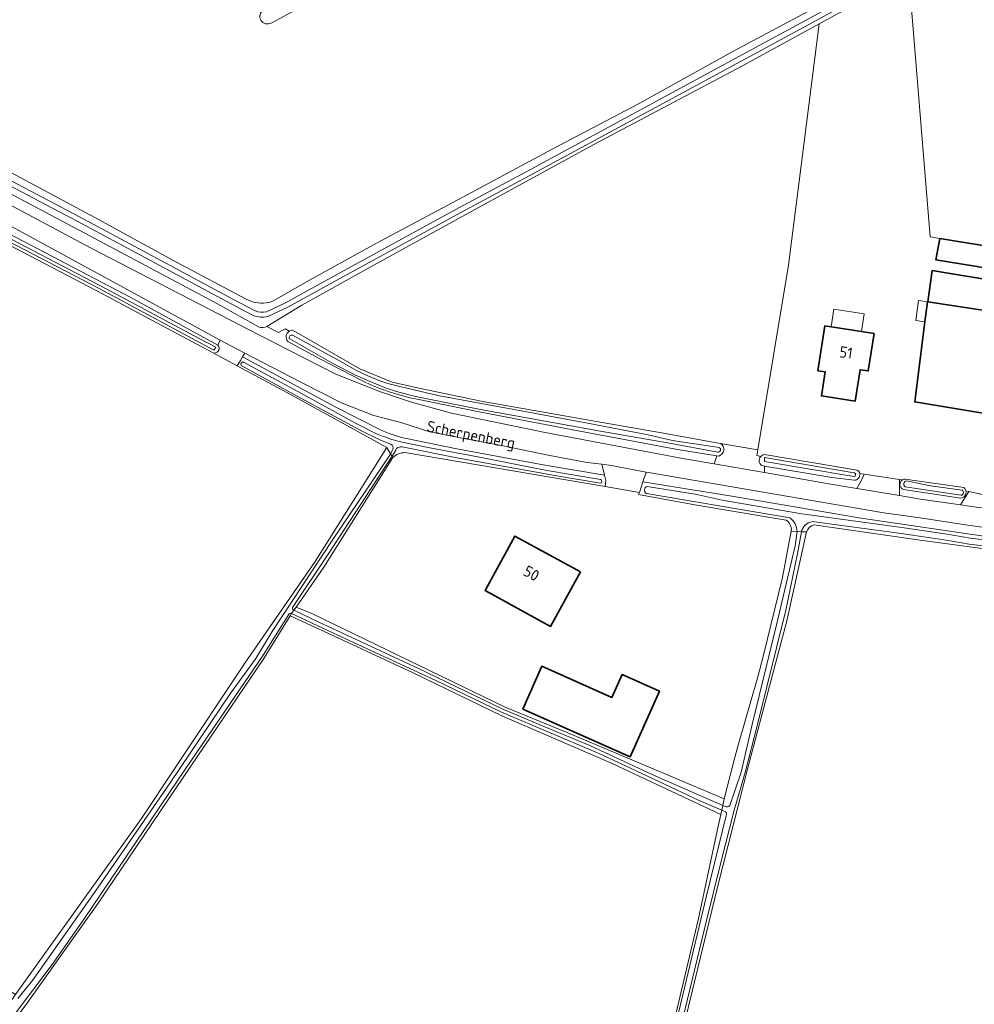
# Model space of a CAD drawing. Extents: x 199200 to 204075, y 460125 to 464703.
# Tile 17 of 174: x 200327 to 200481, y 462962 to 463121. Entities that reach past the tile are written whole.
import ezdxf
from ezdxf.enums import TextEntityAlignment as Align

# ---------------------------------------------------------------- set-up
doc = ezdxf.new("R2010")
doc.units = 0
for name, color, linetype, lineweight in [('B-WE-GR-BOOMTEELT-GV', 110, 'Continuous', 13), ('B-WE-GR-GRAS-GV', 60, 'Continuous', 13), ('B-WE-OG-BEBOUWING-GV', 7, 'Continuous', 35), ('B-WE-OG-BEBOUWING-T18', 10, 'Continuous', 18), ('B-WE-OG-BEBOUWING_LUIFEL-GV', 7, 'Continuous', 18), ('B-WE-OG-TERREIN_CULTUURSCHEIDING-GV', 7, 'Continuous', 18), ('B-WE-OG-TERREIN_ERF-GV', 7, 'Continuous', 18), ('B-WE-OG-TOPOGRAFIE-T18', 10, 'Continuous', 18), ('B-WE-OG-WATER_SLOOT-GV', 120, 'Continuous', 18), ('B-WE-VH-ONVERHARD-GV', 252, 'Continuous', 18), ('B-WE-VH-VERHARDING_ASFALT-GV', 252, 'Continuous', 18), ('B-WE-VH-VERHARDING_OPEN-GV', 252, 'Continuous', 18)]:
    doc.layers.add(name, color=color, linetype=linetype, lineweight=lineweight)
doc.styles.add('NLCS-ISO-M1000-T18', font='NLCS-ISO.ttf', dxfattribs={"height": 1.8})

msp = doc.modelspace()

# ---------------------------------------------------------------- linework, layer by layer
at = {"layer": 'B-WE-GR-BOOMTEELT-GV', "flags": 128}
for points in [[(200444.091, 463161.754), (200367.354, 463120.275)], [(200368.162, 463075.681), (200373.545, 463078.726), (200384.355, 463084.706), (200398.335, 463092.165), (200412.72, 463099.885), (200426.766, 463107.266), (200441.806, 463115.601), (200455.719, 463123.062)], [(200276.588, 463121.403), (200278.696, 463120.277), (200297.313, 463110.335), (200317.842, 463100.091), (200338.916, 463088.846), (200351.977, 463081.717), (200363.344, 463075.683)]]:
    msp.add_lwpolyline(points, dxfattribs=at)
at = {"layer": 'B-WE-GR-BOOMTEELT-GV'}
for points in [[(200367.354, 463120.275, -0.9852575), (200366.133, 463122.361)], [(200363.344, 463075.683, 0.1597066), (200366.549, 463075.066)], [(200366.549, 463075.066, 0.1341735), (200368.162, 463075.681)]]:
    msp.add_lwpolyline(points, format="xyb", dxfattribs=at)
at = {"layer": 'B-WE-GR-GRAS-GV', "flags": 128}
for points in [[(200470.329, 463127.918), (200473.731, 463085.724), (200475.327, 463085.466), (200499.81, 463081.513), (200499.194, 463077.702), (200501.588, 463077.315), (200499.692, 463065.572), (200529.89, 463066.369), (200537.166, 463066.105), (200547.794, 463064.786), (200546.826, 463057.414), (200552.115, 463056.58), (200550.773, 463045.58), (200568.182, 463046.794), (200576.925, 463047.215), (200587.172, 463092.96), (200602.762, 463162.978)], [(200445.932, 463051.341), (200450.899, 463081.158), (200455.813, 463120.128), (200443.463, 463113.378), (200419.473, 463100.628), (200399.869, 463089.942), (200382.889, 463080.57), (200372.34, 463074.719), (200366.68, 463071.259), (200368.556, 463070.3), (200369.632, 463070.896), (200370.282, 463070.495)], [(200340.276, 463076.486), (200317.892, 463088.162), (200316.319, 463088.983), (200311.368, 463091.621), (200311.275, 463091.671), (200298.307, 463098.58), (200293.754, 463101.067), (200261.452, 463059.633), (200283.966, 463046.894), (200287.048, 463040.331), (200284.606, 463028.747), (200277.938, 463014.385), (200266.697, 462997.727), (200272.071, 462993.716)], [(200273.106, 462995.21), (200281.875, 462989.947), (200290.718, 462984.371), (200326.102, 462963.376), (200346.426, 462991.781), (200351.884, 463000), (200363.101, 463016.887), (200374.456, 463033.306), (200386.041, 463051.723), (200383.398, 463053.176), (200370.625, 463060.233), (200361.904, 463064.906), (200357.884, 463067.06), (200357.876, 463067.064), (200355.271, 463068.459), (200340.276, 463076.486)], [(200370.788, 463070.671), (200371.394, 463070.324), (200381.68, 463064.43), (200386.909, 463062.251), (200391.5, 463061.268), (200401.275, 463059.225), (200420.807, 463055.758), (200431.612, 463053.884), (200439.874, 463052.358), (200439.93, 463052.348), (200445.932, 463051.341)], [(200481.694, 463035.47), (200472.118, 463036.77), (200458.686, 463038.704), (200454.974, 463039.236)], [(200453.813, 463038.081), (200450.605, 463023.705), (200444.346, 463000), (200443.651, 462997.441), (200439.483, 462980.933), (200432.867, 462953.712), (200428.291, 462935.5), (200422.595, 462912.18), (200418.082, 462893.965), (200414.984, 462880.454), (200414.92, 462880.173), (200413.02, 462873.077)], [(200411.103, 462873.646), (200411.633, 462875.44), (200417.146, 462895.942), (200423.187, 462920.936), (200430.99, 462952.939), (200436.356, 462975.673), (200439.39, 462989.795), (200439.951, 462992.469), (200422.421, 463000.689), (200404.585, 463008.374), (200390.277, 463015.322), (200374.429, 463022.728), (200370.429, 463024.549), (200366.172, 463017.623), (200354.416, 463000.256), (200339.449, 462978.149), (200327.956, 462961.925), (200325.106, 462958.177)]]:
    msp.add_lwpolyline(points, dxfattribs=at)
at = {"layer": 'B-WE-GR-GRAS-GV'}
for points in [[(200370.282, 463070.495, -0.1227963), (200370.788, 463070.671)], [(200454.974, 463039.236, 0.2651058), (200453.813, 463038.081)]]:
    msp.add_lwpolyline(points, format="xyb", dxfattribs=at)
at = {"layer": 'B-WE-OG-BEBOUWING-GV', "flags": 128}
for points in [[(200499.692, 463065.572), (200501.588, 463077.315), (200499.194, 463077.702), (200499.81, 463081.513), (200475.327, 463085.466), (200474.691, 463082.027), (200494.924, 463078.76), (200492.878, 463066.092), (200495.2, 463065.717), (200495.291, 463066.283)], [(200473.364, 463075.225), (200484.65, 463073.525), (200488.597, 463072.877), (200491.023, 463072.557), (200491.651, 463077.429), (200489.377, 463077.773), (200485.43, 463078.421), (200474.09, 463080.283)], [(200484.65, 463073.525), (200473.364, 463075.225), (200473.311, 463075.233), (200472.898, 463071.99), (200471.255, 463059.094), (200482.595, 463057.232), (200483.961, 463068.065)], [(200464.702, 463070.123), (200462.653, 463070.439), (200457.759, 463071.195), (200456.76, 463071.349), (200455.644, 463064.119), (200456.789, 463063.942), (200456.188, 463060.052), (200461.662, 463059.207), (200462.445, 463064.283), (200463.769, 463064.079)], [(200417.296, 463031.621), (200406.717, 463037.427), (200401.892, 463028.636), (200412.471, 463022.83)], [(200407.975, 463009.471), (200425.345, 463001.772), (200430.046, 463012.377), (200424.012, 463015.052), (200422.378, 463011.365), (200411.042, 463016.39)]]:
    msp.add_lwpolyline(points, close=True, dxfattribs=at)
at = {"layer": 'B-WE-OG-BEBOUWING_LUIFEL-GV', "flags": 128}
for points in [[(200472.898, 463071.99), (200473.311, 463075.233), (200471.875, 463075.471), (200471.436, 463072.235)], [(200458.2, 463074.054), (200457.759, 463071.195), (200462.653, 463070.439), (200463.095, 463073.298)]]:
    msp.add_lwpolyline(points, close=True, dxfattribs=at)
at = {"layer": 'B-WE-OG-TERREIN_CULTUURSCHEIDING-GV', "flags": 128}
for points in [[(200365.433, 463071.136), (200358.702, 463074.896), (200337.158, 463086.362), (200313.082, 463099.169), (200293.804, 463109.493), (200277.433, 463118.129), (200275.212, 463119.301), (200271.699, 463121.358), (200270.528, 463119.551), (200295.548, 463106.728), (200338.232, 463083.969), (200365.39, 463069.895), (200377.804, 463063.58), (200385, 463060.706), (200390.024, 463059.06), (200396.472, 463057.266), (200411.595, 463054.153), (200434.091, 463049.9), (200438.876, 463049.072), (200439.3, 463050.397), (200432.988, 463051.406), (200416.086, 463054.597), (200400.966, 463057.493), (200390.652, 463059.558)], [(200370.282, 463070.495), (200369.632, 463070.896), (200368.556, 463070.3), (200366.68, 463071.259)], [(200381.996, 463062.522), (200375.203, 463066.049), (200370.065, 463068.845)], [(200388.94, 463053.213), (200397.086, 463051.554), (200411.269, 463048.917), (200421.198, 463047.241), (200420.758, 463049.005), (200418.365, 463049.301), (200412.368, 463050.432), (200404.799, 463051.969), (200398.179, 463053.203), (200392.969, 463054.229), (200388.32, 463055.743), (200383.931, 463056.861), (200378.827, 463058.871), (200372.061, 463062.305), (200363.112, 463066.948), (200362.76, 463066.342), (200377.694, 463058.293), (200384.933, 463054.617)], [(200457.882, 463046.901), (200447.004, 463048.732), (200447.004, 463047.666), (200457.05, 463045.928), (200461.904, 463045.108), (200462.645, 463046.459), (200463.09, 463047.406), (200462.378, 463047.506)], [(200518.493, 463033.039), (200519.434, 463031.384), (200521.199, 463031.521), (200520.794, 463032.405), (200519.854, 463033.823), (200518.844, 463034.783), (200517.145, 463035.814), (200514.921, 463036.718), (200511.019, 463037.209), (200506.72, 463037.243), (200493.333, 463037.645), (200486.773, 463038.222), (200479.462, 463039.232), (200472.152, 463040.34), (200466.284, 463041.142), (200428.297, 463047.679), (200427.917, 463047.751), (200427.38, 463046.149), (200442.085, 463043.796), (200462.592, 463040.29), (200483.851, 463037.196), (200492.633, 463036.442), (200498.263, 463036.08), (200508.96, 463035.549)], [(200461.475, 463046.457), (200457.882, 463046.901)], [(200469.263, 463046.481), (200468.799, 463046.577), (200468.799, 463043.943), (200472.17, 463043.373), (200478.649, 463042.465), (200479.99, 463044.602), (200479.529, 463044.701)], [(200478.658, 463043.547), (200476.247, 463043.906), (200469.435, 463044.942)]]:
    msp.add_lwpolyline(points, dxfattribs=at)
msp.add_lwpolyline([(200318.622, 463089.527), (200323.933, 463086.813), (200344.741, 463075.931), (200358.76, 463068.258), (200359.145, 463069.054), (200325.459, 463087.422), (200319.218, 463090.656)], close=True, dxfattribs=at)
at = {"layer": 'B-WE-OG-TERREIN_CULTUURSCHEIDING-GV'}
for points in [[(200366.68, 463071.259, -0.1803397), (200365.433, 463071.136)], [(200370.065, 463068.845, -0.4577888), (200370.282, 463070.495)], [(200390.652, 463059.558, -0.0601427), (200381.996, 463062.522)], [(200384.933, 463054.617, 0.0489396), (200388.94, 463053.213)], [(200462.378, 463047.506, -0.5001931), (200461.475, 463046.457)], [(200469.435, 463044.942, -0.6066469), (200469.263, 463046.481)], [(200479.529, 463044.701, -0.4551067), (200478.658, 463043.547)]]:
    msp.add_lwpolyline(points, format="xyb", dxfattribs=at)
at = {"layer": 'B-WE-OG-TERREIN_ERF-GV', "flags": 128}
for points in [[(200540.796, 463043.665), (200545.128, 463044.49), (200545.22, 463045.193), (200546.826, 463057.414), (200547.794, 463064.786), (200537.166, 463066.105), (200529.89, 463066.369), (200530.433, 463045.776), (200490.247, 463044.716), (200489.92, 463065.717), (200495.2, 463065.717), (200492.878, 463066.092), (200494.924, 463078.76), (200474.691, 463082.027), (200475.327, 463085.466), (200473.731, 463085.724), (200470.329, 463127.918), (200461.585, 463123.282), (200455.813, 463120.128)], [(200455.813, 463120.128), (200450.899, 463081.158), (200445.932, 463051.341), (200445.777, 463050.408), (200446.399, 463050.249)], [(200386.999, 463050.111), (200375.849, 463032.386), (200371.404, 463025.959), (200373.953, 463024.899), (200405.135, 463009.788), (200415.251, 463005.66), (200423.17, 463002.302), (200440.49, 462994.956), (200442.038, 463001.087), (200442.733, 463003.646), (200445.955, 463014.686), (200446.801, 463017.961), (200449.922, 463030.736), (200451.336, 463038.221)], [(200450.524, 463039.983), (200448.268, 463040.375), (200435.751, 463042.471), (200426.695, 463044.107), (200426.818, 463044.473), (200421.275, 463045.414), (200388.953, 463050.905)], [(200447.002, 463050.587), (200461.957, 463048.073)], [(200462.378, 463047.506), (200463.09, 463047.406), (200468.799, 463046.577), (200469.263, 463046.481)], [(200469.725, 463046.63), (200479.211, 463045.236)], [(200479.529, 463044.701), (200479.99, 463044.602), (200484.911, 463043.54), (200487.449, 463043.463), (200495.308, 463043.222), (200511.331, 463043.265), (200524.801, 463043.667), (200535.053, 463044.127), (200540.035, 463044.483)]]:
    msp.add_lwpolyline(points, dxfattribs=at)
for points in [[(200488.597, 463072.877), (200484.65, 463073.525), (200483.961, 463068.065), (200482.595, 463057.232), (200471.255, 463059.094), (200472.898, 463071.99), (200473.311, 463075.233), (200473.364, 463075.225), (200474.09, 463080.283), (200485.43, 463078.421), (200489.377, 463077.773), (200491.651, 463077.429), (200491.023, 463072.557)], [(200456.76, 463071.349), (200457.759, 463071.195), (200462.653, 463070.439), (200464.702, 463070.123), (200463.769, 463064.079), (200462.445, 463064.283), (200461.662, 463059.207), (200456.188, 463060.052), (200456.789, 463063.942), (200455.644, 463064.119)], [(200401.892, 463028.636), (200406.717, 463037.427), (200417.296, 463031.621), (200412.471, 463022.83)], [(200411.042, 463016.39), (200422.378, 463011.365), (200424.012, 463015.052), (200430.046, 463012.377), (200425.345, 463001.772), (200407.975, 463009.471)]]:
    msp.add_lwpolyline(points, close=True, dxfattribs=at)
at = {"layer": 'B-WE-OG-TERREIN_ERF-GV'}
for points in [[(200388.953, 463050.905, 0.1808374), (200386.999, 463050.111)], [(200446.399, 463050.249, -0.1822667), (200447.002, 463050.587)], [(200461.957, 463048.073, -0.2126924), (200462.378, 463047.506)], [(200469.263, 463046.481, -0.1426178), (200469.725, 463046.63)], [(200479.211, 463045.236, -0.1666995), (200479.529, 463044.701)], [(200451.336, 463038.221, 0.2708666), (200450.524, 463039.983)]]:
    msp.add_lwpolyline(points, format="xyb", dxfattribs=at)
at = {"layer": 'B-WE-OG-WATER_SLOOT-GV', "flags": 128}
for points in [[(200366.594, 463073.655), (200369.709, 463075.096), (200379.735, 463080.653), (200397.691, 463090.425), (200409.34, 463096.673), (200427.018, 463106.269), (200446.139, 463116.618), (200465.675, 463127.239), (200477.604, 463134.141), (200481.615, 463136.735), (200486.044, 463139.727), (200492.211, 463144.082), (200503.042, 463151.209), (200514.381, 463158.835), (200529.731, 463169.22), (200537.04, 463174.224), (200542.702, 463178.22), (200549.415, 463182.525), (200556.188, 463187.007), (200560.996, 463190.312), (200569.138, 463195.912), (200573.67, 463198.633)], [(200573.67, 463198.633), (200569.138, 463195.912), (200560.996, 463190.312), (200556.188, 463187.007), (200549.415, 463182.525), (200542.702, 463178.22), (200537.04, 463174.224), (200529.731, 463169.22), (200514.381, 463158.835), (200503.042, 463151.209), (200492.211, 463144.082), (200486.044, 463139.727), (200481.615, 463136.735), (200477.604, 463134.141), (200465.675, 463127.239), (200446.139, 463116.618), (200427.018, 463106.269), (200409.34, 463096.673), (200397.691, 463090.425), (200379.735, 463080.653), (200369.709, 463075.096), (200366.594, 463073.655)], [(200574.053, 463197.911), (200569.58, 463195.225), (200561.458, 463189.639), (200556.645, 463186.331), (200549.86, 463181.841), (200543.158, 463177.542), (200537.506, 463173.553), (200530.191, 463168.545), (200514.837, 463158.158), (200503.494, 463150.529), (200492.671, 463143.407), (200486.508, 463139.055), (200482.065, 463136.054), (200478.031, 463133.445), (200466.074, 463126.527), (200446.528, 463115.901), (200427.407, 463105.551), (200409.728, 463095.955), (200398.079, 463089.707), (200380.128, 463079.938), (200370.079, 463074.368), (200366.847, 463072.873)], [(200366.847, 463072.873), (200370.079, 463074.368), (200380.128, 463079.938), (200398.079, 463089.707), (200409.728, 463095.955), (200427.407, 463105.551), (200446.528, 463115.901), (200466.074, 463126.527), (200478.031, 463133.445), (200482.065, 463136.054), (200486.508, 463139.055), (200492.671, 463143.407), (200503.494, 463150.529), (200514.837, 463158.158), (200530.191, 463168.545), (200537.506, 463173.553), (200543.158, 463177.542), (200549.86, 463181.841), (200556.645, 463186.331), (200561.458, 463189.639), (200569.58, 463195.225), (200574.053, 463197.911)], [(200367.354, 463120.275), (200444.091, 463161.754)], [(200366.68, 463071.259), (200372.34, 463074.719), (200382.889, 463080.57), (200399.869, 463089.942), (200419.473, 463100.628), (200443.463, 463113.378), (200455.813, 463120.128), (200461.585, 463123.282)], [(200455.719, 463123.062), (200441.806, 463115.601), (200426.766, 463107.266), (200412.72, 463099.885), (200398.335, 463092.165), (200384.355, 463084.706), (200373.545, 463078.726), (200368.162, 463075.681)], [(200363.344, 463075.683), (200351.977, 463081.717), (200338.916, 463088.846), (200317.842, 463100.091), (200297.313, 463110.335), (200278.696, 463120.277)], [(200364.483, 463073.031), (200360.786, 463074.962), (200351.513, 463079.986), (200336.037, 463088.25), (200319.138, 463097.154), (200304.04, 463105.007), (200287.567, 463113.659), (200278.581, 463118.344)], [(200278.581, 463118.344), (200287.567, 463113.659), (200304.04, 463105.007), (200319.138, 463097.154), (200336.037, 463088.25), (200351.513, 463079.986), (200360.786, 463074.962), (200364.483, 463073.031)], [(200278.959, 463119.068), (200287.945, 463114.382), (200304.418, 463105.731), (200319.517, 463097.878), (200336.419, 463088.971), (200351.899, 463080.705), (200361.169, 463075.683), (200364.808, 463073.783)], [(200364.808, 463073.783), (200361.169, 463075.683), (200351.899, 463080.705), (200336.419, 463088.971), (200319.517, 463097.878), (200304.418, 463105.731), (200287.945, 463114.382), (200278.959, 463119.068)], [(200277.433, 463118.129), (200293.804, 463109.493), (200313.082, 463099.169), (200337.158, 463086.362), (200358.702, 463074.896), (200365.433, 463071.136)], [(200317.892, 463088.162), (200340.276, 463076.486), (200355.271, 463068.459), (200357.876, 463067.064), (200357.884, 463067.06)], [(200358.76, 463068.258), (200344.741, 463075.931), (200323.933, 463086.813), (200318.622, 463089.527), (200318.54, 463089.569)], [(200439.93, 463052.348), (200439.874, 463052.358), (200431.612, 463053.884), (200420.807, 463055.758), (200401.275, 463059.225), (200391.5, 463061.268), (200386.909, 463062.251), (200381.68, 463064.43), (200371.394, 463070.324), (200370.788, 463070.671)], [(200439.485, 463050.976), (200431.36, 463052.478), (200420.551, 463054.353), (200401.145, 463057.849), (200391.222, 463059.866), (200389.809, 463060.168), (200387.613, 463060.751), (200385.928, 463061.312), (200383.723, 463062.203), (200380.999, 463063.409), (200377.15, 463065.379), (200370.382, 463069.257), (200370.351, 463069.278)], [(200370.351, 463069.278), (200370.382, 463069.257), (200377.15, 463065.379), (200380.999, 463063.409), (200383.723, 463062.203), (200385.928, 463061.312), (200387.613, 463060.751), (200389.809, 463060.168), (200391.222, 463059.866), (200401.145, 463057.849), (200420.551, 463054.353), (200431.36, 463052.478), (200439.485, 463050.976)], [(200370.835, 463069.852), (200378.385, 463065.711), (200381.134, 463064.167)], [(200381.134, 463064.167), (200378.385, 463065.711), (200370.835, 463069.852)], [(200370.065, 463068.845), (200375.203, 463066.049), (200381.996, 463062.522)], [(200384.933, 463054.617), (200377.694, 463058.293), (200362.76, 463066.342), (200362.422, 463065.762), (200361.904, 463064.906), (200370.625, 463060.233), (200383.398, 463053.176), (200386.041, 463051.723), (200386.651, 463050.697), (200387.011, 463051.394)], [(200385.026, 463052.904), (200381.759, 463054.507), (200372.172, 463059.676), (200362.537, 463064.97)], [(200362.537, 463064.97), (200372.172, 463059.676), (200381.759, 463054.507), (200385.026, 463052.904)], [(200362.88, 463065.516), (200371.103, 463061.112), (200381.067, 463055.607), (200384.615, 463053.844), (200385.832, 463053.385), (200386.86, 463053.008), (200388.504, 463052.596), (200392.98, 463051.693), (200400.981, 463050.155), (200411.58, 463048.075), (200420.552, 463046.551)], [(200420.552, 463046.551), (200411.58, 463048.075), (200400.981, 463050.155), (200392.98, 463051.693), (200388.504, 463052.596), (200386.86, 463053.008), (200385.832, 463053.385), (200384.615, 463053.844), (200381.067, 463055.607), (200371.103, 463061.112), (200362.88, 463065.516)], [(200386.191, 463062.059), (200388.157, 463061.55), (200394.299, 463060.137), (200406.262, 463057.884), (200418.161, 463055.719), (200428.246, 463053.787), (200432.179, 463052.873), (200434.643, 463052.485), (200439.721, 463051.704)], [(200439.721, 463051.704), (200434.643, 463052.485), (200432.179, 463052.873), (200428.246, 463053.787), (200418.161, 463055.719), (200406.262, 463057.884), (200394.299, 463060.137), (200388.157, 463061.55), (200386.191, 463062.059)], [(200390.652, 463059.558), (200400.966, 463057.493), (200416.086, 463054.597), (200432.988, 463051.406), (200439.3, 463050.397), (200439.629, 463050.345)], [(200388.953, 463050.905), (200421.275, 463045.414), (200421.407, 463046.406), (200421.198, 463047.241), (200411.269, 463048.917), (200397.086, 463051.554), (200388.94, 463053.213)], [(200326.499, 462962.747), (200328.842, 462965.621), (200338.847, 462979.833), (200351.051, 462997.548), (200360.857, 463012.098), (200364.877, 463017.669), (200367.511, 463021.984), (200377.351, 463036.868), (200386.627, 463050.651), (200386.651, 463050.697), (200386.041, 463051.723), (200374.456, 463033.306), (200363.101, 463016.887), (200351.884, 463000), (200346.426, 462991.781), (200326.102, 462963.376), (200325.949, 462963.163), (200325.571, 462962.593)], [(200387.011, 463051.394), (200386.651, 463050.697), (200386.891, 463050.294), (200387.004, 463050.467), (200387.491, 463051.299), (200387.597, 463051.567)], [(200387.597, 463051.567), (200387.491, 463051.299), (200387.004, 463050.467), (200386.891, 463050.294), (200386.999, 463050.111)], [(200420.481, 463045.941), (200413.184, 463047.172), (200397.332, 463050.037), (200388.514, 463051.813)], [(200388.514, 463051.813), (200397.332, 463050.037), (200413.184, 463047.172), (200420.481, 463045.941)], [(200370.818, 463025.89), (200376.654, 463034.637), (200386.891, 463050.294), (200386.651, 463050.697), (200386.627, 463050.651), (200377.351, 463036.868), (200367.511, 463021.984), (200364.877, 463017.669), (200360.857, 463012.098), (200351.051, 462997.548), (200338.847, 462979.833), (200328.842, 462965.621), (200326.499, 462962.747)], [(200370.951, 463025.465), (200371.035, 463025.425), (200371.404, 463025.959), (200375.849, 463032.386), (200386.999, 463050.111), (200386.891, 463050.294), (200376.654, 463034.637), (200370.818, 463025.89)], [(200461.957, 463048.073), (200447.002, 463050.587)], [(200461.433, 463047.01), (200447.004, 463049.454), (200447.004, 463050.095), (200461.447, 463047.636), (200461.533, 463047.624)], [(200461.533, 463047.624), (200461.447, 463047.636), (200447.004, 463050.095), (200447.004, 463049.454), (200461.433, 463047.01)], [(200446.595, 463048.801), (200447.004, 463048.732), (200457.882, 463046.901), (200461.475, 463046.457)], [(200508.96, 463035.549), (200498.263, 463036.08), (200492.633, 463036.442), (200483.851, 463037.196), (200462.592, 463040.29), (200442.085, 463043.796), (200427.38, 463046.149), (200426.818, 463044.473), (200426.695, 463044.107), (200435.751, 463042.471), (200448.268, 463040.375), (200450.524, 463039.983)], [(200428.064, 463045.435), (200428.406, 463045.379), (200435.817, 463044.162), (200440.166, 463043.22), (200453.039, 463041.034), (200453.819, 463040.902), (200469.188, 463038.795), (200476.479, 463037.717), (200480.201, 463037.099), (200487.958, 463036.186), (200491.278, 463035.736), (200497.068, 463035.332), (200503.078, 463035.12), (200510.076, 463034.539), (200513.69, 463034.309), (200516.18, 463033.624)], [(200516.18, 463033.624), (200513.69, 463034.309), (200510.076, 463034.539), (200503.078, 463035.12), (200497.068, 463035.332), (200491.278, 463035.736), (200487.958, 463036.186), (200480.201, 463037.099), (200476.479, 463037.717), (200469.188, 463038.795), (200453.819, 463040.902), (200453.039, 463041.034), (200440.166, 463043.22), (200435.817, 463044.162), (200428.406, 463045.379), (200428.064, 463045.435)], [(200478.716, 463044.018), (200469.717, 463045.378)], [(200469.717, 463045.378), (200478.716, 463044.018)], [(200479.211, 463045.236), (200469.725, 463046.63)], [(200469.95, 463046.339), (200473.802, 463045.542), (200478.908, 463044.813)], [(200478.908, 463044.813), (200473.802, 463045.542), (200469.95, 463046.339)], [(200451.104, 463040.348), (200427.945, 463044.282)], [(200427.945, 463044.282), (200451.104, 463040.348)], [(200469.435, 463044.942), (200476.247, 463043.906), (200478.658, 463043.547)], [(200515.368, 463032.982), (200513.844, 463033.313), (200510.005, 463033.541), (200503.019, 463034.121), (200497.015, 463034.333), (200491.176, 463034.741), (200487.832, 463035.194), (200480.061, 463036.109), (200476.324, 463036.729), (200469.047, 463037.805), (200454.712, 463039.77)], [(200454.712, 463039.77), (200469.047, 463037.805), (200476.324, 463036.729), (200480.061, 463036.109), (200487.832, 463035.194), (200491.176, 463034.741), (200497.015, 463034.333), (200503.019, 463034.121), (200510.005, 463033.541), (200513.844, 463033.313), (200515.368, 463032.982)], [(200454.974, 463039.236), (200458.686, 463038.704), (200472.118, 463036.77), (200481.694, 463035.47), (200496.496, 463033.943), (200509.944, 463033.142), (200514.504, 463032.73), (200515.865, 463032.358), (200516.342, 463032.102), (200517.863, 463030.728)], [(200412.409, 462873.453), (200414.86, 462883.027), (200418.95, 462899.633), (200423.895, 462919.694), (200426.937, 462931.919), (200429.716, 462943.043), (200434.184, 462961.047), (200437.647, 462975.33), (200439.919, 462984.482), (200442.097, 462993.161), (200443.871, 462999.244), (200445.867, 463006.979), (200450.462, 463025.452), (200452.359, 463034.602), (200452.988, 463038.127), (200452.281, 463038.167), (200451.986, 463035.861), (200448.96, 463023.057), (200445.02, 463006.981), (200443.234, 462999.269), (200441.397, 462993.913)], [(200450.605, 463023.705), (200453.813, 463038.081), (200452.988, 463038.127), (200452.359, 463034.602), (200450.462, 463025.452), (200445.867, 463006.979), (200443.871, 462999.244), (200442.097, 462993.161), (200439.919, 462984.482), (200437.647, 462975.33), (200434.184, 462961.047), (200429.716, 462943.043), (200426.937, 462931.919), (200423.895, 462919.694), (200418.95, 462899.633), (200414.86, 462883.027), (200412.409, 462873.453)], [(200441.397, 462993.913), (200443.234, 462999.269), (200445.02, 463006.981), (200448.96, 463023.057), (200451.986, 463035.861), (200452.281, 463038.167), (200451.336, 463038.221), (200449.922, 463030.736), (200446.801, 463017.961), (200445.955, 463014.686), (200442.733, 463003.646), (200442.038, 463001.087), (200440.49, 462994.956), (200440.263, 462993.91), (200440.635, 462993.747)], [(200451.336, 463038.221), (200452.281, 463038.167)], [(200452.281, 463038.167), (200452.988, 463038.127), (200452.999, 463038.188)], [(200452.999, 463038.188), (200452.988, 463038.127), (200453.813, 463038.081)], [(200370.286, 463024.874), (200366.087, 463018.197), (200354.708, 463001.528), (200353.677, 463000), (200337.206, 462975.576), (200332.011, 462968.252), (200325.945, 462960.161), (200321.421, 462953.688), (200311.551, 462939.089), (200300.778, 462923.221), (200291.076, 462909.008), (200285.491, 462900.584), (200279.835, 462892.334), (200273.862, 462883.742), (200267.318, 462874.318), (200257.082, 462859.095)], [(200257.082, 462859.095), (200267.318, 462874.318), (200273.862, 462883.742), (200279.835, 462892.334), (200285.491, 462900.584), (200291.076, 462909.008), (200300.778, 462923.221), (200311.551, 462939.089), (200321.421, 462953.688), (200325.945, 462960.161), (200332.011, 462968.252), (200337.206, 462975.576), (200353.677, 463000), (200354.708, 463001.528), (200366.087, 463018.197), (200370.286, 463024.874)], [(200257.241, 462858.205), (200257.945, 462859.165), (200268.302, 462874.807), (200283.476, 462896.742), (200292.645, 462910.683), (200303.564, 462925.989), (200319.46, 462949.951), (200325.106, 462958.177), (200327.956, 462961.925), (200339.449, 462978.149), (200354.416, 463000.256), (200366.172, 463017.623), (200370.429, 463024.549), (200370.672, 463024.9), (200370.612, 463024.929)], [(200370.612, 463024.929), (200370.672, 463024.9), (200371.035, 463025.425), (200370.951, 463025.465)], [(200413.02, 462873.077), (200414.92, 462880.173), (200414.984, 462880.454), (200418.082, 462893.965), (200422.595, 462912.18), (200428.291, 462935.5), (200432.867, 462953.712), (200439.483, 462980.933), (200443.651, 462997.441), (200444.346, 463000), (200450.605, 463023.705)], [(200440.611, 462992.951), (200440.102, 462993.166), (200439.951, 462992.469), (200439.39, 462989.795), (200436.356, 462975.673), (200430.99, 462952.939), (200423.187, 462920.936), (200417.146, 462895.942), (200411.633, 462875.44), (200411.103, 462873.646)], [(200440.263, 462993.91), (200440.102, 462993.166), (200440.611, 462992.951)], [(200440.635, 462993.747), (200440.263, 462993.91)], [(200411.897, 462873.706), (200414.801, 462885.319), (200422.078, 462915.024), (200427.738, 462937.951), (200432.577, 462958.167), (200437.659, 462979.311), (200440.866, 462992.489)], [(200440.866, 462992.489), (200437.659, 462979.311), (200432.577, 462958.167), (200427.738, 462937.951), (200422.078, 462915.024), (200414.801, 462885.319), (200411.897, 462873.706)]]:
    msp.add_lwpolyline(points, dxfattribs=at)
at = {"layer": 'B-WE-OG-WATER_SLOOT-GV'}
for points in [[(200366.133, 463122.361, 0.9852575), (200367.354, 463120.275)], [(200366.549, 463075.066, -0.1597066), (200363.344, 463075.683)], [(200368.162, 463075.681, -0.1341735), (200366.549, 463075.066)], [(200364.808, 463073.783, 0.1443577), (200366.594, 463073.655)], [(200366.594, 463073.655, -0.1443577), (200364.808, 463073.783)], [(200366.847, 463072.873, -0.1504858), (200364.483, 463073.031)], [(200364.483, 463073.031, 0.1504858), (200366.847, 463072.873)], [(200365.433, 463071.136, 0.1803397), (200366.68, 463071.259)], [(200370.788, 463070.671, 0.1227963), (200370.282, 463070.495)], [(200370.282, 463070.495, 0.4577888), (200370.065, 463068.845)], [(200370.351, 463069.278, -0.7480167), (200370.835, 463069.852)], [(200370.835, 463069.852, 0.7480167), (200370.351, 463069.278)], [(200357.884, 463067.06, 0.8641615), (200358.76, 463068.258)], [(200362.537, 463064.97, -0.6217367), (200362.88, 463065.516)], [(200362.88, 463065.516, 0.6217367), (200362.537, 463064.97)], [(200381.134, 463064.167, 0.0381754), (200386.191, 463062.059)], [(200386.191, 463062.059, -0.0381754), (200381.134, 463064.167)], [(200381.996, 463062.522, 0.0601427), (200390.652, 463059.558)], [(200388.94, 463053.213, -0.0489396), (200384.933, 463054.617)], [(200386.688, 463052.282, -0.0257214), (200385.026, 463052.904)], [(200385.026, 463052.904, 0.0257214), (200386.688, 463052.282)], [(200387.011, 463051.394, 0.3646496), (200386.688, 463052.282)], [(200386.688, 463052.282, -0.3646496), (200387.011, 463051.394)], [(200388.514, 463051.813, 0.2277024), (200387.597, 463051.567)], [(200387.597, 463051.567, -0.2277024), (200388.514, 463051.813)], [(200439.721, 463051.704, -0.7768764), (200439.485, 463050.976)], [(200439.485, 463050.976, 0.7768764), (200439.721, 463051.704)], [(200439.629, 463050.345, 0.6530095), (200439.93, 463052.348)], [(200386.999, 463050.111, -0.1808374), (200388.953, 463050.905)], [(200446.399, 463050.249, 0.4451986), (200446.595, 463048.801)], [(200447.002, 463050.587, 0.1822667), (200446.399, 463050.249)], [(200461.533, 463047.624, -0.782765), (200461.433, 463047.01)], [(200461.433, 463047.01, 0.782765), (200461.533, 463047.624)], [(200461.475, 463046.457, 0.5001931), (200462.378, 463047.506)], [(200462.378, 463047.506, 0.2126924), (200461.957, 463048.073)], [(200420.552, 463046.551, -0.8317216), (200420.481, 463045.941)], [(200420.481, 463045.941, 0.8317216), (200420.552, 463046.551)], [(200427.945, 463044.282, -0.6461502), (200428.064, 463045.435)], [(200428.064, 463045.435, 0.6461502), (200427.945, 463044.282)], [(200469.263, 463046.481, 0.6066469), (200469.435, 463044.942)], [(200469.725, 463046.63, 0.1426178), (200469.263, 463046.481)], [(200469.717, 463045.378, -0.6894912), (200469.95, 463046.339)], [(200469.95, 463046.339, 0.6894912), (200469.717, 463045.378)], [(200479.529, 463044.701, 0.1666995), (200479.211, 463045.236)], [(200478.658, 463043.547, 0.4551067), (200479.529, 463044.701)], [(200478.908, 463044.813, -0.7494164), (200478.716, 463044.018)], [(200478.716, 463044.018, 0.7494164), (200478.908, 463044.813)], [(200450.524, 463039.983, -0.2708666), (200451.336, 463038.221)], [(200452.281, 463038.167, 0.230159), (200451.104, 463040.348)], [(200451.104, 463040.348, -0.230159), (200452.281, 463038.167)], [(200454.712, 463039.77, 0.2808043), (200452.999, 463038.188)], [(200452.999, 463038.188, -0.2808043), (200454.712, 463039.77)], [(200453.813, 463038.081, -0.2651058), (200454.974, 463039.236)], [(200370.612, 463024.929, 0.2804894), (200370.286, 463024.874)], [(200370.286, 463024.874, -0.2804894), (200370.612, 463024.929)], [(200370.818, 463025.89, 0.3449927), (200370.951, 463025.465)], [(200370.951, 463025.465, -0.3449927), (200370.818, 463025.89)], [(200440.866, 462992.489, 0.2762965), (200440.611, 462992.951)], [(200440.611, 462992.951, -0.2762965), (200440.866, 462992.489)], [(200440.635, 462993.747, 0.4089137), (200441.397, 462993.913)], [(200441.397, 462993.913, -0.4089137), (200440.635, 462993.747)]]:
    msp.add_lwpolyline(points, format="xyb", dxfattribs=at)
at = {"layer": 'B-WE-OG-WATER_SLOOT-GV', "flags": 128}
for points in [[(200358.417, 463067.908), (200358.12, 463067.444), (200339.597, 463077.407), (200318.11, 463088.567), (200318.366, 463089.043), (200340.743, 463077.37), (200355.743, 463069.341)], [(200358.12, 463067.444), (200358.417, 463067.908), (200355.743, 463069.341), (200340.743, 463077.37), (200318.366, 463089.043), (200318.11, 463088.567), (200339.597, 463077.407)], [(200440.102, 462993.166), (200436.488, 462994.693), (200420.785, 463002.06), (200404.554, 463008.957), (200393.968, 463014.092), (200379.174, 463020.948), (200370.672, 463024.9), (200370.429, 463024.549), (200374.429, 463022.728), (200390.277, 463015.322), (200404.585, 463008.374), (200422.421, 463000.689), (200439.951, 462992.469)], [(200440.263, 462993.91), (200429.113, 462998.825), (200418.807, 463003.603), (200410.661, 463006.961), (200404.669, 463009.496), (200391.164, 463016.013), (200374.949, 463023.555), (200371.035, 463025.425), (200370.672, 463024.9), (200379.174, 463020.948), (200393.968, 463014.092), (200404.554, 463008.957), (200420.785, 463002.06), (200436.488, 462994.693), (200440.102, 462993.166)], [(200371.035, 463025.425), (200374.949, 463023.555), (200391.164, 463016.013), (200404.669, 463009.496), (200410.661, 463006.961), (200418.807, 463003.603), (200429.113, 462998.825), (200440.263, 462993.91), (200440.49, 462994.956), (200423.17, 463002.302), (200415.251, 463005.66), (200405.135, 463009.788), (200373.953, 463024.899), (200371.404, 463025.959)]]:
    msp.add_lwpolyline(points, close=True, dxfattribs=at)
at = {"layer": 'B-WE-VH-ONVERHARD-GV', "flags": 128}
for points in [[(200357.884, 463067.06), (200361.904, 463064.906), (200362.422, 463065.762), (200362.76, 463066.342), (200363.112, 463066.948), (200360.948, 463068.071), (200359.145, 463069.054)], [(200359.145, 463069.054), (200358.76, 463068.258)], [(200446.399, 463050.249), (200445.777, 463050.408), (200445.932, 463051.341), (200439.93, 463052.348)], [(200439.629, 463050.345), (200439.3, 463050.397), (200438.876, 463049.072), (200447.004, 463047.666), (200447.004, 463048.732)], [(200447.004, 463048.732), (200446.595, 463048.801)]]:
    msp.add_lwpolyline(points, dxfattribs=at)
at = {"layer": 'B-WE-VH-ONVERHARD-GV'}
for points in [[(200358.76, 463068.258, -0.8641615), (200357.884, 463067.06)], [(200439.93, 463052.348, -0.6530095), (200439.629, 463050.345)], [(200446.595, 463048.801, -0.4451986), (200446.399, 463050.249)]]:
    msp.add_lwpolyline(points, format="xyb", dxfattribs=at)
at = {"layer": 'B-WE-VH-VERHARDING_ASFALT-GV', "flags": 128}
for points in [[(200481.557, 463042.057), (200478.649, 463042.465), (200472.17, 463043.373), (200468.799, 463043.943), (200461.904, 463045.108), (200457.05, 463045.928), (200447.004, 463047.666), (200438.876, 463049.072), (200434.091, 463049.9), (200411.595, 463054.153), (200396.472, 463057.266), (200390.024, 463059.06), (200385, 463060.706), (200377.804, 463063.58), (200365.39, 463069.895), (200338.232, 463083.969), (200295.548, 463106.728)], [(200325.459, 463087.422), (200359.145, 463069.054), (200360.948, 463068.071), (200363.112, 463066.948), (200372.061, 463062.305), (200378.827, 463058.871), (200383.931, 463056.861), (200388.32, 463055.743), (200392.969, 463054.229), (200398.179, 463053.203), (200404.799, 463051.969), (200412.368, 463050.432), (200418.365, 463049.301), (200420.758, 463049.005), (200422.333, 463048.81), (200427.917, 463047.751), (200428.297, 463047.679), (200466.284, 463041.142), (200472.152, 463040.34), (200479.462, 463039.232), (200486.773, 463038.222)]]:
    msp.add_lwpolyline(points, dxfattribs=at)
at = {"layer": 'B-WE-VH-VERHARDING_OPEN-GV', "flags": 128}
for points in [[(200426.818, 463044.473), (200427.38, 463046.149), (200427.917, 463047.751), (200422.333, 463048.81), (200420.758, 463049.005), (200421.198, 463047.241), (200421.407, 463046.406), (200421.275, 463045.414)], [(200463.09, 463047.406), (200462.645, 463046.459), (200461.904, 463045.108), (200468.799, 463043.943), (200468.799, 463046.577)], [(200485.547, 463041.723), (200484.911, 463043.54), (200479.99, 463044.602), (200478.649, 463042.465), (200481.557, 463042.057)]]:
    msp.add_lwpolyline(points, close=True, dxfattribs=at)

# ---------------------------------------------------------------- texts
at = {"layer": 'B-WE-OG-BEBOUWING-T18', "style": 'NLCS-ISO-M1000-T18'}
for s, rotation, p in [('51', 351.2, (200460.181, 463067.056)), ('50', 331.2, (200409.388, 463031.398))]:
    msp.add_text(s, height=1.8, rotation=rotation, dxfattribs=at).set_placement(p, align=Align.MIDDLE)
at = {"layer": 'B-WE-OG-TOPOGRAFIE-T18', "style": 'NLCS-ISO-M1000-T18'}
msp.add_text('Scherpenberg', height=1.8, rotation=348.8, dxfattribs=at).set_placement((200399.582, 463053.539), align=Align.MIDDLE)

doc.saveas('drawing.dxf')
